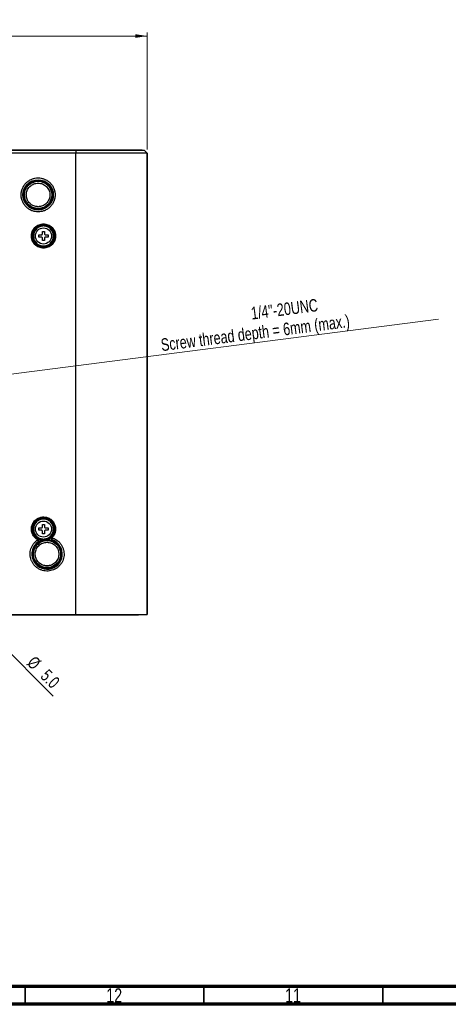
# Model space of a CAD drawing. Header units: millimetres. Extents: x 15 to 836, y 5 to 589.
# Tile 4 of 14: x 224 to 344, y 5 to 281. Entities that reach past the tile are written whole.
import ezdxf

# ---------------------------------------------------------------- set-up
doc = ezdxf.new("R2010")
doc.units = ezdxf.units.MM
doc.styles.add('SLDTEXTSTYLE0', font='TXT', dxfattribs={"width": 0.75})
doc.dimstyles.new('SLDDIMSTYLE1', dxfattribs={"dimtxt": 3.5, "dimasz": 3.302, "dimexe": 0, "dimexo": 0.0625, "dimgap": 0.875, "dimtad": 1, "dimrnd": 1e-09, "dimzin": 4, "dimdsep": 46, "dimtxsty": 'SLDTEXTSTYLE0', "dimsah": 1, "dimcen": 0.09, "dimadec": 0, "dimazin": 1, "dimtfac": 1, "dimtofl": 0, "dimtmove": 0, "dimatfit": 3, "dimfxl": 1, "dimfrac": 2, "dimtolj": 1, "dimtzin": 12, "dimarcsym": 0})
doc.dimstyles.new('SLDDIMSTYLE2', dxfattribs={"dimtxt": 3.5, "dimasz": 3.302, "dimexe": 0, "dimexo": 0.0625, "dimgap": 0.875, "dimtad": 1, "dimrnd": 1e-09, "dimzin": 12, "dimdsep": 46, "dimtxsty": 'SLDTEXTSTYLE0', "dimblk1": 'NONE', "dimsah": 1, "dimcen": 0, "dimadec": 0, "dimazin": 3, "dimtfac": 1, "dimtmove": 0, "dimatfit": 3, "dimldrblk": 'NONE', "dimfxl": 1, "dimfrac": 2, "dimtolj": 1, "dimtzin": 12, "dimarcsym": 0})
doc.dimstyles.new('SLDDIMSTYLE3', dxfattribs={"dimtxt": 3.5, "dimasz": 3.302, "dimexe": 0, "dimexo": 0.0625, "dimgap": 0.875, "dimtad": 1, "dimrnd": 1e-09, "dimzin": 12, "dimdsep": 46, "dimtxsty": 'SLDTEXTSTYLE0', "dimsah": 1, "dimcen": 0, "dimadec": 0, "dimazin": 3, "dimtfac": 1, "dimtofl": 0, "dimtmove": 0, "dimatfit": 3, "dimfxl": 1, "dimfrac": 2, "dimtolj": 1, "dimtzin": 12, "dimarcsym": 0})

# ---------------------------------------------------------------- blocks, each defined once
blk = doc.blocks.new('_D_15')
at = {"color": 7, "linetype": 'Continuous', "lineweight": 0}
for p, q in [((69.64, 244.18), (69.64, 276.93)), ((259.63, 275.93), (69.64, 275.93)), ((259.63, 244.18), (259.63, 276.93))]:
    blk.add_line(p, q, dxfattribs=at)
at = {"color": 7, "linetype": 'Continuous', "lineweight": 18}
for points in [[(69.64, 275.93), (72.94, 275.42), (72.94, 276.44)], [(259.63, 275.93), (256.33, 276.44), (256.33, 275.42)]]:
    blk.add_solid(points, dxfattribs=at)
at = {"color": 7, "linetype": 'Continuous', "lineweight": 18, "insert": (157.52, 280.44), "char_height": 3.5, "attachment_point": 1, "style": 'SLDTEXTSTYLE0'}
blk.add_mtext('190.00', dxfattribs=at)
blk = doc.blocks.new('_D_16')
at = {"color": 7, "linetype": 'Continuous', "lineweight": 0}
for q in [(162.83, 161.79), (233.37, 91.24)]:
    blk.add_line((166.44, 158.18), q, dxfattribs=at)
at = {"color": 7, "linetype": 'Continuous', "lineweight": 18}
blk.add_solid([(166.44, 158.18), (168.42, 155.48), (169.14, 156.2)], dxfattribs=at)
at = {"color": 7, "linetype": 'Continuous', "lineweight": 18, "char_height": 3.5, "attachment_point": 1, "rotation": 315, "style": 'SLDTEXTSTYLE0'}
for s, insert in [('%%c', (228.26, 102.74)), ('5.0', (232.03, 99.04))]:
    blk.add_mtext(s, dxfattribs=dict(at, insert=insert))
blk = doc.blocks.new('_None')
blk = doc.blocks.new('_D_17')
at = {"color": 7, "linetype": 'Continuous', "lineweight": 0}
blk.add_line((167.21, 174.31), (341.13, 196.67), dxfattribs=at)
at = {"color": 7, "linetype": 'Continuous', "lineweight": 18}
blk.add_solid([(167.21, 174.31), (170.55, 174.23), (170.42, 175.24)], dxfattribs=at)
at = {"color": 7, "linetype": 'Continuous', "lineweight": 18, "char_height": 3.5, "attachment_point": 1, "rotation": 7.3248, "style": 'SLDTEXTSTYLE0'}
for s, insert in [('1/4"-20UNC', (288.47, 200.05)), ('Screw thread depth = 6mm (max.)', (263.27, 191.21))]:
    blk.add_mtext(s, dxfattribs=dict(at, insert=insert))

msp = doc.modelspace()

# ---------------------------------------------------------------- linework, layer by layer
at = {"color": 7, "linetype": 'Continuous', "lineweight": 25}
for p, q in [((239.636, 243.982), (89.636, 243.982)), ((239.636, 243.946), (89.636, 243.946)), ((239.636, 243.182), (89.636, 243.182)), ((239.636, 243.982), (239.636, 243.946)), ((258.09, 243.982), (239.636, 243.982)), ((239.636, 243.946), (239.636, 243.182)), ((258.869, 243.946), (239.636, 243.946)), ((239.636, 114.082), (239.636, 243.182)), ((259.633, 243.182), (239.636, 243.182)), ((258.19, 243.979), (258.09, 243.982)), ((258.209, 243.978), (258.109, 243.982)), ((258.19, 243.979), (258.869, 243.946)), ((258.209, 243.978), (258.871, 243.946)), ((259.636, 243.182), (258.871, 243.946)), ((259.633, 114.082), (259.633, 243.182)), ((259.636, 243.182), (259.636, 114.082)), ((230.336, 221.282), (230.936, 221.282)), ((230.336, 220.582), (230.336, 221.282)), ((230.936, 221.282), (230.936, 220.582)), ((229.336, 220.282), (230.036, 220.282)), ((229.336, 219.682), (229.336, 220.282)), ((230.036, 219.682), (229.336, 219.682)), ((230.336, 218.682), (230.336, 219.382)), ((230.936, 218.682), (230.336, 218.682)), ((230.936, 219.382), (230.936, 218.682)), ((231.236, 220.282), (231.936, 220.282)), ((231.936, 219.682), (231.236, 219.682)), ((231.936, 220.282), (231.936, 219.682)), ((229.336, 138.282), (230.036, 138.282)), ((229.336, 137.682), (229.336, 138.282)), ((230.336, 139.282), (230.936, 139.282)), ((230.336, 138.582), (230.336, 139.282)), ((230.936, 139.282), (230.936, 138.582)), ((231.236, 138.282), (231.936, 138.282)), ((231.936, 138.282), (231.936, 137.682)), ((230.036, 137.682), (229.336, 137.682)), ((230.336, 136.682), (230.336, 137.382)), ((230.936, 136.682), (230.336, 136.682)), ((230.936, 137.382), (230.936, 136.682)), ((231.936, 137.682), (231.236, 137.682)), ((232.899, 135.1), (232.921, 135.094)), ((229.106, 134.397), (229.12, 134.407)), ((233.092, 134.974), (233.108, 134.968)), ((89.636, 114.082), (239.636, 114.082)), ((89.636, 113.982), (239.636, 113.982)), ((239.636, 114.082), (259.633, 114.082)), ((239.636, 113.982), (239.636, 114.082)), ((239.636, 113.982), (257.088, 113.982)), ((257.187, 113.984), (257.088, 113.982)), ((257.107, 113.982), (257.17, 113.983)), ((257.187, 113.984), (259.633, 114.082)), ((259.636, 114.082), (257.207, 113.984))]:
    msp.add_line(p, q, dxfattribs=at)
at = {"color": 7, "linetype": 'Continuous', "lineweight": 70}
for p, q in [((831, 10), (20, 10)), ((836, 5), (15, 5))]:
    msp.add_line(p, q, dxfattribs=at)
at = {"color": 7, "linetype": 'Continuous', "lineweight": 35}
for p, q in [((225.5, 10), (225.5, 5)), ((275.5, 10), (275.5, 5)), ((325.5, 10), (325.5, 5))]:
    msp.add_line(p, q, dxfattribs=at)
at = {"color": 7, "linetype": 'Continuous', "lineweight": 25}
for centre, radius in [((229.136, 231.482), 4.25), ((229.136, 231.482), 4.1), ((229.136, 231.482), 3.8), ((230.636, 219.982), 3.181), ((230.636, 219.982), 2.995), ((230.636, 219.982), 2.25), ((230.636, 137.982), 2.25), ((231.636, 130.982), 4.1), ((231.636, 130.982), 3.8)]:
    msp.add_circle(centre, radius, dxfattribs=at)
for centre, radius, start, end in [((230.636, 137.982), 3.181, 316.18724, 240.07327), ((230.636, 137.982), 3.152, 240.26699, 263.45725), ((230.636, 137.982), 3.152, 292.80296, 315.99321), ((231.636, 130.982), 4.25, 126.5265, 69.7337)]:
    msp.add_arc(centre, radius, start, end, dxfattribs=at)
at = {"color": 8, "linetype": 'Continuous', "lineweight": 25}
for start, end in [(283.63891, 180), (180, 272.62129)]:
    msp.add_arc((230.636, 137.982), 2.995, start, end, dxfattribs=at)
at = {"color": 7, "linetype": 'Continuous', "lineweight": 25}
for points in [[(259.633, 243.182), (259.378, 243.436), (259.124, 243.691), (258.869, 243.946)], [(229.072, 135.244), (229.064, 135.238), (229.057, 135.231), (229.049, 135.225)], [(229.21, 135.078), (229.168, 135.138), (229.112, 135.189), (229.049, 135.225)], [(232.931, 135.78), (232.88, 135.727), (232.841, 135.662), (232.818, 135.593)], [(232.931, 135.78), (232.921, 135.784), (232.912, 135.788), (232.903, 135.791)], [(232.959, 135.057), (233.003, 135.018), (233.054, 134.988), (233.108, 134.968)]]:
    msp.add_open_spline(points, degree=3, dxfattribs=at)
for points, knots in [([(224.386, 231.482), (224.387, 231.557), (224.389, 231.707), (224.405, 231.93), (224.431, 232.152), (224.467, 232.372), (224.514, 232.59), (224.572, 232.806), (224.639, 233.019), (224.747, 233.31), (224.911, 233.67), (225.155, 234.088), (225.442, 234.482), (225.88, 234.967), (226.513, 235.482), (227.356, 235.918), (228.24, 236.176), (229.135, 236.259), (230.031, 236.177), (230.915, 235.918), (231.759, 235.482), (232.391, 234.967), (232.829, 234.482), (233.116, 234.088), (233.36, 233.67), (233.555, 233.242), (233.704, 232.808), (233.809, 232.373), (233.874, 231.93), (233.882, 231.631), (233.886, 231.482)], [0, 0, 0, 0, 0.0151265, 0.0301534, 0.0451139, 0.0600416, 0.0749704, 0.0899342, 0.1049665, 0.1201007, 0.1522597, 0.184454, 0.2172974, 0.2501767, 0.3158115, 0.3800824, 0.4400315, 0.5000163, 0.5599654, 0.6199501, 0.684221, 0.7498558, 0.7826991, 0.8155785, 0.8477375, 0.8799319, 0.9100774, 0.9399572, 0.9698414, 1, 1, 1, 1]), ([(229.136, 228.182), (228.721, 228.226), (228.08, 228.294), (227.311, 228.705), (226.786, 229.132), (226.357, 229.657), (225.959, 230.426), (225.755, 231.482), (225.959, 232.537), (226.357, 233.306), (226.786, 233.831), (227.311, 234.258), (228.08, 234.669), (228.721, 234.737), (229.136, 234.782)], [0, 0, 0, 0, 0.1197215, 0.1848348, 0.25, 0.3151133, 0.3802785, 0.5, 0.6197215, 0.6848348, 0.75, 0.8151133, 0.8802785, 1, 1, 1, 1]), ([(229.136, 234.782), (229.551, 234.737), (230.191, 234.669), (230.96, 234.258), (231.485, 233.832), (231.914, 233.306), (232.312, 232.537), (232.516, 231.482), (232.312, 230.426), (231.914, 229.657), (231.485, 229.132), (230.961, 228.705), (230.191, 228.294), (229.551, 228.226), (229.136, 228.182)], [0, 0, 0, 0, 0.1197215, 0.1848348, 0.25, 0.3151133, 0.3802785, 0.5, 0.6197215, 0.6848348, 0.75, 0.8151133, 0.8802785, 1, 1, 1, 1]), ([(233.886, 231.482), (233.885, 231.406), (233.883, 231.257), (233.866, 231.033), (233.84, 230.811), (233.804, 230.591), (233.757, 230.373), (233.7, 230.158), (233.632, 229.944), (233.524, 229.653), (233.361, 229.293), (233.116, 228.875), (232.829, 228.481), (232.391, 227.996), (231.759, 227.482), (230.915, 227.045), (230.031, 226.787), (229.136, 226.704), (228.24, 226.787), (227.356, 227.045), (226.513, 227.482), (225.88, 227.996), (225.442, 228.481), (225.155, 228.875), (224.911, 229.293), (224.716, 229.721), (224.567, 230.155), (224.462, 230.59), (224.397, 231.033), (224.39, 231.332), (224.386, 231.482)], [0, 0, 0, 0, 0.0151265, 0.0301534, 0.0451139, 0.0600416, 0.0749704, 0.0899342, 0.1049665, 0.1201007, 0.1522597, 0.184454, 0.2172974, 0.2501767, 0.3158115, 0.3800824, 0.4400315, 0.5000163, 0.5599654, 0.6199501, 0.684221, 0.7498558, 0.7826991, 0.8155785, 0.8477375, 0.8799319, 0.9100774, 0.9399572, 0.9698414, 1, 1, 1, 1]), ([(227.255, 219.982), (227.256, 220.043), (227.258, 220.164), (227.273, 220.346), (227.297, 220.526), (227.331, 220.704), (227.375, 220.88), (227.428, 221.055), (227.549, 221.385), (227.789, 221.851), (228.229, 222.388), (228.766, 222.828), (229.367, 223.138), (229.998, 223.323), (230.635, 223.382), (231.273, 223.323), (231.904, 223.138), (232.505, 222.828), (233.042, 222.388), (233.482, 221.851), (233.743, 221.344), (233.887, 220.926), (233.961, 220.616), (234.008, 220.301), (234.013, 220.088), (234.016, 219.982)], [0, 0, 0, 0, 0.0172812, 0.0344391, 0.0515233, 0.0685842, 0.0856724, 0.1028383, 0.1201315, 0.1850849, 0.2500888, 0.3150423, 0.3800462, 0.4400053, 0.5000144, 0.5599735, 0.6199826, 0.684936, 0.74994, 0.8148934, 0.8798973, 0.9100489, 0.9399364, 0.96983, 1, 1, 1, 1]), ([(233.431, 219.982), (233.43, 220.04), (233.428, 220.158), (233.411, 220.333), (233.383, 220.506), (233.345, 220.676), (233.296, 220.845), (233.192, 221.134), (232.989, 221.528), (232.625, 221.971), (232.182, 222.335), (231.685, 222.591), (231.163, 222.744), (230.636, 222.793), (230.109, 222.744), (229.587, 222.591), (229.09, 222.335), (228.646, 221.971), (228.282, 221.528), (228.066, 221.108), (227.947, 220.762), (227.886, 220.506), (227.847, 220.245), (227.843, 220.07), (227.84, 219.982)], [0, 0, 0, 0, 0.0201459, 0.0401356, 0.0600485, 0.0799647, 0.0999644, 0.1201268, 0.1850752, 0.2500848, 0.3150333, 0.3800428, 0.439997, 0.5000117, 0.5599659, 0.6199805, 0.684929, 0.7499385, 0.814887, 0.8798966, 0.9100465, 0.9399334, 0.9698279, 1, 1, 1, 1]), ([(230.036, 220.282), (230.069, 220.285), (230.135, 220.291), (230.224, 220.341), (230.291, 220.415), (230.33, 220.499), (230.334, 220.557), (230.336, 220.582)], [0, 0, 0, 0, 0.21192679, 0.42403105, 0.63225373, 0.83871789, 1, 1, 1, 1]), ([(230.936, 220.582), (230.939, 220.549), (230.945, 220.482), (230.995, 220.393), (231.069, 220.326), (231.153, 220.288), (231.211, 220.283), (231.236, 220.282)], [0, 0, 0, 0, 0.2119268, 0.424031, 0.6322537, 0.8387179, 1, 1, 1, 1]), ([(234.016, 219.982), (234.015, 219.92), (234.013, 219.799), (233.998, 219.617), (233.974, 219.437), (233.94, 219.259), (233.896, 219.083), (233.843, 218.909), (233.722, 218.578), (233.482, 218.112), (233.042, 217.575), (232.505, 217.135), (231.904, 216.825), (231.273, 216.64), (230.636, 216.582), (229.998, 216.64), (229.367, 216.825), (228.766, 217.135), (228.229, 217.575), (227.789, 218.112), (227.528, 218.619), (227.384, 219.037), (227.31, 219.347), (227.264, 219.662), (227.258, 219.875), (227.255, 219.982)], [0, 0, 0, 0, 0.0172812, 0.0344391, 0.0515233, 0.0685842, 0.0856724, 0.1028383, 0.1201315, 0.1850849, 0.2500888, 0.3150423, 0.3800462, 0.4400053, 0.5000144, 0.5599735, 0.6199826, 0.684936, 0.74994, 0.8148934, 0.8798973, 0.9100489, 0.9399364, 0.96983, 1, 1, 1, 1]), ([(227.84, 219.982), (227.842, 219.923), (227.844, 219.805), (227.861, 219.63), (227.888, 219.458), (227.926, 219.287), (227.975, 219.118), (228.079, 218.829), (228.282, 218.436), (228.646, 217.992), (229.09, 217.628), (229.587, 217.372), (230.108, 217.219), (230.635, 217.17), (231.162, 217.219), (231.684, 217.372), (232.181, 217.628), (232.625, 217.992), (232.989, 218.435), (233.205, 218.855), (233.324, 219.201), (233.385, 219.457), (233.424, 219.718), (233.428, 219.893), (233.431, 219.982)], [0, 0, 0, 0, 0.0201459, 0.04013565, 0.06004852, 0.07996472, 0.09996441, 0.12012676, 0.18507522, 0.25008477, 0.31503325, 0.38004282, 0.439997, 0.50001166, 0.55996586, 0.61998053, 0.68492899, 0.74993853, 0.81488702, 0.87989659, 0.91004648, 0.93993343, 0.96982787, 1, 1, 1, 1]), ([(230.336, 219.382), (230.332, 219.415), (230.326, 219.481), (230.276, 219.57), (230.202, 219.637), (230.118, 219.676), (230.061, 219.68), (230.036, 219.682)], [0, 0, 0, 0, 0.2119268, 0.424031, 0.6322537, 0.8387179, 1, 1, 1, 1]), ([(231.236, 219.682), (231.203, 219.678), (231.136, 219.672), (231.047, 219.622), (230.98, 219.548), (230.942, 219.464), (230.937, 219.407), (230.936, 219.382)], [0, 0, 0, 0, 0.21192679, 0.42403105, 0.63225373, 0.83871789, 1, 1, 1, 1]), ([(228.95, 135.051), (228.901, 135.081), (228.803, 135.139), (228.663, 135.235), (228.527, 135.337), (228.397, 135.446), (228.272, 135.562), (228.069, 135.772), (227.811, 136.098), (227.549, 136.568), (227.364, 137.074), (227.232, 137.76), (227.265, 138.63), (227.616, 139.619), (228.264, 140.47), (229.145, 141.076), (230.15, 141.379), (231.2, 141.37), (232.215, 141.035), (233.075, 140.4), (233.689, 139.549), (233.965, 138.723), (234.03, 138.027), (233.994, 137.49), (233.875, 136.966), (233.698, 136.527), (233.499, 136.174), (233.304, 135.894), (233.151, 135.726), (233.075, 135.641)], [0, 0, 0, 0, 0.010227, 0.0204038, 0.0305563, 0.0407106, 0.0508927, 0.0611285, 0.0931861, 0.1252759, 0.1573335, 0.1894232, 0.2503242, 0.3112248, 0.3751673, 0.4391097, 0.5000104, 0.560911, 0.6248535, 0.6887959, 0.7496966, 0.8105973, 0.8426545, 0.8747439, 0.9068012, 0.9388907, 0.9592882, 0.9795884, 1, 1, 1, 1]), ([(233.431, 137.982), (233.43, 138.04), (233.428, 138.158), (233.411, 138.333), (233.383, 138.506), (233.345, 138.676), (233.296, 138.845), (233.192, 139.134), (232.989, 139.528), (232.625, 139.971), (232.182, 140.335), (231.685, 140.591), (231.163, 140.744), (230.636, 140.793), (230.109, 140.744), (229.587, 140.591), (229.09, 140.335), (228.646, 139.971), (228.282, 139.528), (228.066, 139.108), (227.947, 138.762), (227.886, 138.506), (227.847, 138.245), (227.843, 138.07), (227.84, 137.982)], [0, 0, 0, 0, 0.0201459, 0.0401356, 0.0600485, 0.0799647, 0.0999644, 0.1201268, 0.1850752, 0.2500848, 0.3150333, 0.3800428, 0.439997, 0.5000117, 0.5599659, 0.6199805, 0.684929, 0.7499385, 0.814887, 0.8798966, 0.9100465, 0.9399334, 0.9698279, 1, 1, 1, 1]), ([(227.84, 137.982), (227.842, 137.923), (227.844, 137.805), (227.861, 137.63), (227.888, 137.458), (227.926, 137.287), (227.975, 137.118), (228.079, 136.829), (228.282, 136.436), (228.646, 135.992), (229.09, 135.628), (229.587, 135.372), (230.108, 135.219), (230.635, 135.17), (231.162, 135.219), (231.684, 135.372), (232.181, 135.628), (232.625, 135.992), (232.989, 136.435), (233.205, 136.855), (233.324, 137.201), (233.385, 137.457), (233.424, 137.718), (233.428, 137.893), (233.431, 137.982)], [0, 0, 0, 0, 0.0201459, 0.0401356, 0.0600485, 0.0799647, 0.0999644, 0.1201268, 0.1850752, 0.2500848, 0.3150333, 0.3800428, 0.439997, 0.5000117, 0.5599659, 0.6199805, 0.684929, 0.7499385, 0.814887, 0.8798966, 0.9100465, 0.9399334, 0.9698279, 1, 1, 1, 1]), ([(230.036, 138.282), (230.069, 138.285), (230.135, 138.291), (230.224, 138.341), (230.291, 138.415), (230.33, 138.499), (230.334, 138.557), (230.336, 138.582)], [0, 0, 0, 0, 0.21192679, 0.42403105, 0.63225373, 0.83871789, 1, 1, 1, 1]), ([(230.936, 138.582), (230.939, 138.549), (230.945, 138.482), (230.995, 138.393), (231.069, 138.326), (231.153, 138.288), (231.211, 138.283), (231.236, 138.282)], [0, 0, 0, 0, 0.2119268, 0.424031, 0.6322537, 0.8387179, 1, 1, 1, 1]), ([(233.007, 135.529), (233.078, 135.507), (233.22, 135.462), (233.429, 135.382), (233.633, 135.294), (233.832, 135.196), (234.027, 135.088), (234.217, 134.971), (234.567, 134.732), (235.046, 134.324), (235.572, 133.682), (235.982, 132.959), (236.252, 132.191), (236.389, 131.404), (236.393, 130.622), (236.271, 129.849), (236.018, 129.092), (235.635, 128.373), (235.121, 127.72), (234.504, 127.164), (233.812, 126.735), (233.074, 126.431), (232.31, 126.259), (231.529, 126.21), (230.735, 126.295), (229.951, 126.514), (229.203, 126.874), (228.527, 127.357), (227.958, 127.94), (227.502, 128.596), (227.169, 129.304), (226.954, 130.056), (226.865, 130.85), (226.909, 131.663), (227.1, 132.471), (227.426, 133.235), (227.802, 133.808), (228.149, 134.216), (228.426, 134.49), (228.723, 134.743), (228.938, 134.89), (229.046, 134.963)], [0, 0, 0, 0, 0.00871972, 0.01739224, 0.02603666, 0.03467223, 0.04331828, 0.05199408, 0.06071868, 0.09287332, 0.12504835, 0.157203, 0.18937804, 0.21969607, 0.2500341, 0.28035213, 0.31069015, 0.3428448, 0.37501983, 0.40717448, 0.43934951, 0.46966755, 0.50000557, 0.53032361, 0.56066163, 0.59281627, 0.6249913, 0.65714595, 0.68932099, 0.71963902, 0.74997705, 0.78029508, 0.81063311, 0.84278775, 0.87496278, 0.90711743, 0.93929247, 0.95451728, 0.96964123, 0.9847677, 1, 1, 1, 1]), ([(228.95, 135.051), (228.975, 135.096), (229, 135.14), (229.037, 135.204), (229.048, 135.223), (229.049, 135.225)], [0, 0, 0, 0, 0.5, 0.5, 1, 1, 1, 1]), ([(229.046, 134.963), (229.032, 134.981), (229.005, 135.015), (228.968, 135.039), (228.95, 135.051)], [0, 0, 0, 0, 0.5006467, 1, 1, 1, 1]), ([(229.046, 134.963), (229.084, 134.99), (229.128, 135.02), (229.191, 135.065), (229.208, 135.077), (229.21, 135.078)], [0, 0, 0, 0, 0.5, 0.5, 1, 1, 1, 1]), ([(229.12, 134.407), (229.255, 134.506), (229.333, 134.672), (229.314, 135.005), (229.217, 135.161), (229.072, 135.244)], [0, 0, 0, 0, 0.5, 0.5, 1, 1, 1, 1]), ([(229.106, 134.397), (229.199, 134.466), (229.267, 134.568), (229.304, 134.752), (229.305, 134.819), (229.278, 134.952), (229.25, 135.019), (229.21, 135.078)], [0, 0, 0, 0, 0.5, 0.5, 0.75, 0.75, 1, 1, 1, 1]), ([(230.336, 137.382), (230.332, 137.415), (230.326, 137.481), (230.276, 137.57), (230.202, 137.637), (230.118, 137.676), (230.061, 137.68), (230.036, 137.682)], [0, 0, 0, 0, 0.2119268, 0.424031, 0.6322537, 0.8387179, 1, 1, 1, 1]), ([(231.236, 137.682), (231.203, 137.678), (231.136, 137.672), (231.047, 137.622), (230.98, 137.548), (230.942, 137.464), (230.937, 137.407), (230.936, 137.382)], [0, 0, 0, 0, 0.21192679, 0.42403105, 0.63225373, 0.83871789, 1, 1, 1, 1]), ([(232.903, 135.791), (232.845, 135.731), (232.803, 135.657), (232.759, 135.499), (232.757, 135.412), (232.794, 135.251), (232.833, 135.176), (232.943, 135.051), (233.013, 135.003), (233.092, 134.974)], [0, 0, 0, 0, 0.25, 0.25, 0.5, 0.5, 0.75, 0.75, 1, 1, 1, 1]), ([(232.818, 135.593), (232.819, 135.592), (232.839, 135.586), (232.912, 135.561), (232.963, 135.544), (233.007, 135.529)], [0, 0, 0, 0, 0.5, 0.5, 1, 1, 1, 1]), ([(233.075, 135.641), (233.041, 135.673), (233.003, 135.711), (232.947, 135.764), (232.932, 135.779), (232.931, 135.78)], [0, 0, 0, 0, 0.5, 0.5, 1, 1, 1, 1]), ([(233.007, 135.529), (233.001, 135.51), (232.99, 135.472), (232.978, 135.414), (232.97, 135.356), (232.966, 135.298), (232.966, 135.242), (232.972, 135.18), (232.987, 135.113), (233.013, 135.052), (233.052, 134.998), (233.088, 134.979), (233.108, 134.968)], [0, 0, 0, 0, 0.07078425, 0.14260641, 0.21577297, 0.29055118, 0.36717215, 0.44583576, 0.56683182, 0.70140648, 0.82806977, 1, 1, 1, 1]), ([(233.075, 135.641), (233.06, 135.625), (233.032, 135.591), (233.015, 135.55), (233.007, 135.529)], [0, 0, 0, 0, 0.49940525, 1, 1, 1, 1]), ([(231.636, 127.682), (231.221, 127.726), (230.58, 127.794), (229.811, 128.205), (229.286, 128.632), (228.857, 129.157), (228.459, 129.926), (228.255, 130.982), (228.459, 132.037), (228.857, 132.806), (229.286, 133.331), (229.811, 133.758), (230.58, 134.169), (231.221, 134.237), (231.636, 134.282)], [0, 0, 0, 0, 0.1197215, 0.1848348, 0.25, 0.3151133, 0.3802785, 0.5, 0.6197215, 0.6848348, 0.75, 0.8151133, 0.8802785, 1, 1, 1, 1]), ([(229.106, 134.397), (229.115, 134.405), (229.133, 134.42), (229.152, 134.449), (229.164, 134.478), (229.175, 134.516), (229.181, 134.566), (229.177, 134.643), (229.156, 134.739), (229.112, 134.855), (229.067, 134.928), (229.046, 134.963)], [0, 0, 0, 0, 0.09370823, 0.17627002, 0.24769761, 0.3079883, 0.42448245, 0.53057761, 0.69483746, 0.85055897, 1, 1, 1, 1]), ([(231.636, 134.282), (232.051, 134.237), (232.691, 134.169), (233.46, 133.758), (233.985, 133.332), (234.414, 132.806), (234.812, 132.037), (235.016, 130.982), (234.812, 129.926), (234.414, 129.157), (233.985, 128.632), (233.461, 128.205), (232.691, 127.794), (232.051, 127.726), (231.636, 127.682)], [0, 0, 0, 0, 0.1197215, 0.1848348, 0.25, 0.3151133, 0.3802785, 0.5, 0.6197215, 0.6848348, 0.75, 0.8151133, 0.8802785, 1, 1, 1, 1])]:
    msp.add_open_spline(points, degree=3, knots=knots, dxfattribs=at)
at = {"color": 8, "linetype": 'Continuous', "lineweight": 25}
msp.add_open_spline([(232.818, 135.593), (232.784, 135.492), (232.784, 135.382), (232.839, 135.194), (232.893, 135.115), (232.959, 135.057)], degree=3, knots=[0, 0, 0, 0, 0.5, 0.5, 1, 1, 1, 1], dxfattribs=at)

# ---------------------------------------------------------------- texts
at = {"color": 7, "linetype": 'Continuous', "lineweight": 0, "char_height": 3.9688, "attachment_point": 2, "style": 'SLDTEXTSTYLE0'}
for s, insert in [('12', (250.42, 9.47)), ('11', (300.42, 9.47))]:
    msp.add_mtext(s, dxfattribs=dict(at, insert=insert))

# ---------------------------------------------------------------- dimensions: what is measured, and where the dimension line sits
at = {"color": 7, "linetype": 'Continuous', "lineweight": 18}
dim = msp.add_linear_dim(base=(69.6378, 275.9291), p1=(259.6333, 243.1816), p2=(69.6378, 243.1816), dimstyle='SLDDIMSTYLE1', dxfattribs=at)
dim.commit()
dim.dimension.update_dxf_attribs({"geometry": '_D_15', "text_midpoint": (164.6356, 275.9291), "dimtype": 160})
dim = msp.add_diameter_dim_2p(p1=(162.057, 173.65), p2=(167.214, 174.313), text='1/4"-20UNC\\PScrew thread depth = 6mm (max.)', dimstyle='SLDDIMSTYLE3', override={"dimpost": '<>'}, dxfattribs=at)
dim.commit()
dim.dimension.update_dxf_attribs({"geometry": '_D_17', "text_midpoint": (302.599, 191.716), "dimtype": 163})
dim = msp.add_diameter_dim_2p(p1=(162.83, 161.787), p2=(166.441, 158.176), text='%%c5.0', dimstyle='SLDDIMSTYLE2', dxfattribs=at)
dim.commit()
dim.dimension.update_dxf_attribs({"geometry": '_D_16', "text_midpoint": (229.252, 95.365), "dimtype": 163})

doc.saveas('drawing.dxf')
